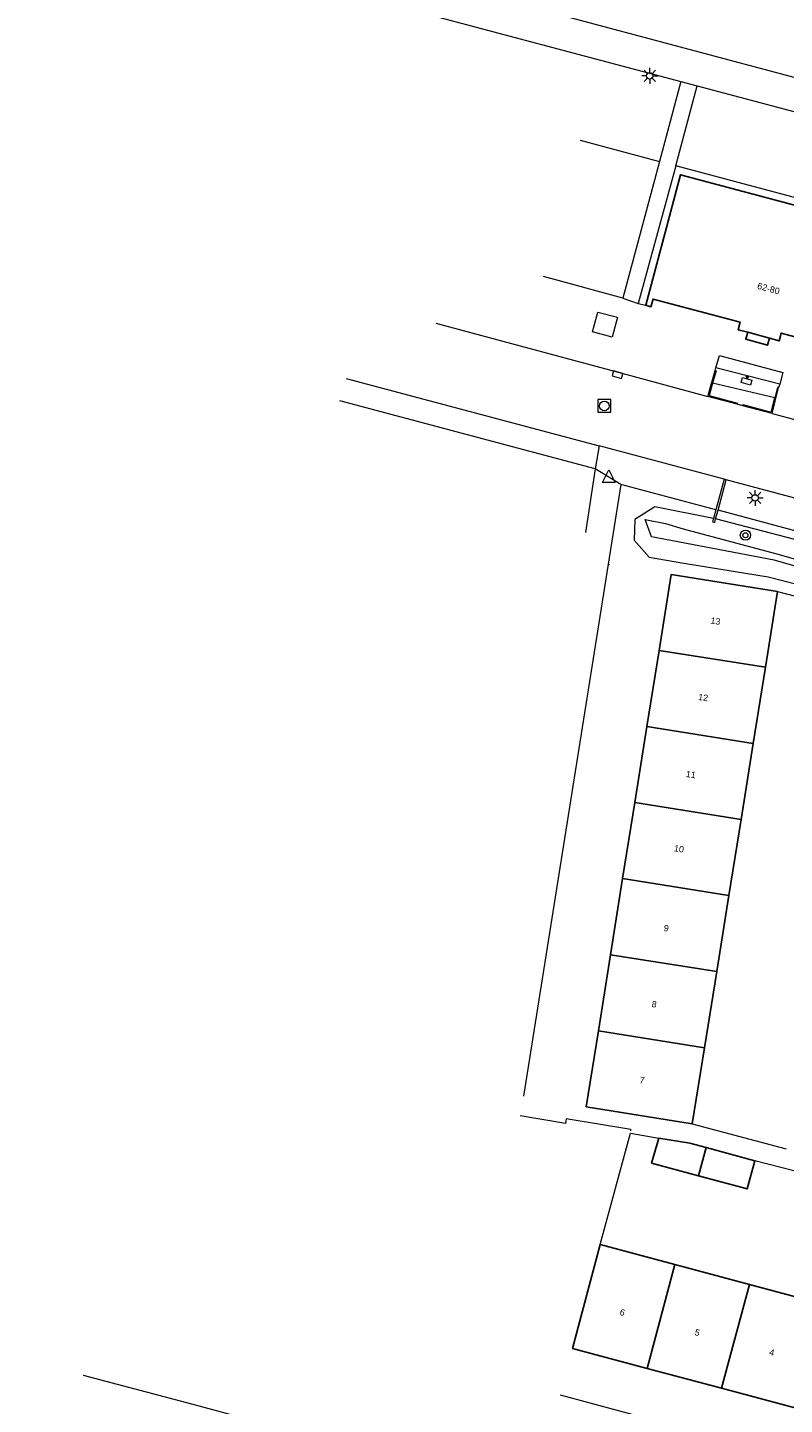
# Model space of a CAD drawing. Extents: x 131101 to 132041, y 397511 to 398853.
# Tile 55 of 80: x 131172 to 131231, y 398492 to 398600. Entities that reach past the tile are written whole.
import ezdxf
from ezdxf.enums import TextEntityAlignment as Align

# ---------------------------------------------------------------- set-up
doc = ezdxf.new("R2010")
doc.units = 0
doc.linetypes.add('DGN Style 1', pattern=[30.960434, 0.051515, -30.90892])
doc.linetypes.add('DGN Style 2', pattern=[51.514866, 30.90892, -20.605946])
for name, color, linetype, lineweight in [('gg-afsc-erfafscheiding', 250, 'Continuous', 9), ('gg-afsc-muur', 250, 'Continuous', 9), ('gg-bbg-bijgebouw', 10, 'Continuous', 25), ('gg-bbg-gedigitaliseerde bebouwing', 10, 'Continuous', 25), ('gg-bbg-gedigitaliseerde bijgebouw', 10, 'Continuous', 25), ('gg-bbg-hoofdgebouw', 10, 'Continuous', 25), ('gg-bbg-toegangstrap', 10, 'Continuous', 25), ('gg-bbg-tussenscheiding', 10, 'Continuous', 25), ('gg-knt-BGT kruinlijn', 250, 'Continuous', 9), ('gg-knt-bovenkant onderkant talud', 250, 'Continuous', 9), ('gg-knt-verharding', 250, 'Continuous', 9), ('gg-knt-verharding nz', 250, 'DGN Style 2', 9), ('gg-kwrk-afval apart plaats', 250, 'Continuous', 9), ('gt-grn-afwateringsgoot', 250, 'Continuous', 9), ('gt-grn-groengrens', 250, 'Continuous', 9), ('gt-grn-vlakafsluiter', 250, 'DGN Style 1', 9), ('gt-grn-weggrens', 250, 'Continuous', 9), ('gt-symb-boom', 250, 'Continuous', 9), ('gt-symb-kolk', 250, 'Continuous', 9), ('gt-symb-kolk center center', 250, 'Continuous', 9), ('gt-symb-lichtmast', 250, 'Continuous', 9), ('gt-symb-rioolschacht', 250, 'Continuous', 9), ('gt-symb-talud symbool', 250, 'Continuous', 9), ('gt-symb-waterafsluiter', 250, 'Continuous', 9), ('X-AL-huisnummers', 2, 'Continuous', 25)]:
    doc.layers.add(name, color=color, linetype=linetype, lineweight=lineweight)
doc.styles.add('CS Annotative', font='arial.ttf')

# ---------------------------------------------------------------- blocks, each defined once
blk = doc.blocks.new('gt0-LMAST')
at = {"layer": 'gt-symb-lichtmast'}
for p, q in [((-0.18, 0.17), (-0.45, 0.44)), ((-0.01, 0.25), (-0.01, 0.62)), ((0.17, 0.17), (0.44, 0.44)), ((-0.26, 0), (-0.63, 0)), ((-0.18, -0.18), (-0.45, -0.45)), ((-0.01, -0.25), (-0.01, -0.63)), ((0.44, -0.45), (0.17, -0.18)), ((0.24, 0), (0.62, 0))]:
    blk.add_line(p, q, dxfattribs=at)
blk.add_circle((-0.01, 0), 0.25, dxfattribs=at)
blk = doc.blocks.new('gt0-KOLKCC')
at = {"layer": 'gt-symb-kolk center center', "flags": 128}
blk.add_lwpolyline([(-0.38, 0.2), (0.38, 0.2), (0.38, -0.2), (-0.38, -0.2), (-0.38, 0.2)], close=True, dxfattribs=at)
blk = doc.blocks.new('gt0-TALUD')
at = {"layer": 'gt-symb-talud symbool'}
for p, q in [((0, -1), (0, 0)), ((1, -1), (1, 0)), ((-1, -1), (-1, 0)), ((-0.5, -2), (-0.5, 0)), ((0.5, -2), (0.5, 0))]:
    blk.add_line(p, q, dxfattribs=at)
blk = doc.blocks.new('gt0-RS')
at = {"layer": 'gt-symb-rioolschacht', "flags": 128}
blk.add_lwpolyline([(-0.5, -0.5), (0.5, -0.5), (0.5, 0.5), (-0.5, 0.5), (-0.5, -0.5)], close=True, dxfattribs=at)
at = {"layer": 'gt-symb-rioolschacht'}
blk.add_circle((0, 0), 0.375, dxfattribs=at)
blk = doc.blocks.new('gt0-KOLK')
at = {"layer": 'gt-symb-kolk', "flags": 128}
blk.add_lwpolyline([(0, 0), (0.38, 0), (0.38, 0.4), (-0.38, 0.4), (-0.38, 0), (0, 0)], dxfattribs=at)
blk = doc.blocks.new('gt0-BOOM')
at = {"layer": 'gt-symb-boom'}
for radius in [0.4, 0.2]:
    blk.add_circle((0, 0), radius, dxfattribs=at)
blk = doc.blocks.new('gt0-WAFSL')
at = {"layer": 'gt-symb-waterafsluiter'}
for p, q in [((-0.5, -0.33), (0, 0.67)), ((0, 0.67), (0.5, -0.33)), ((0.5, -0.33), (-0.5, -0.33))]:
    blk.add_line(p, q, dxfattribs=at)

msp = doc.modelspace()

# ---------------------------------------------------------------- linework, layer by layer
at = {"layer": 'gg-afsc-erfafscheiding'}
for p, q in [((131224.07, 398513.72), (131231.44, 398511.75)), ((131233.05, 398509.77), (131228.97, 398510.82))]:
    msp.add_line(p, q, dxfattribs=at)
at = {"layer": 'gg-afsc-muur'}
for p, q in [((131230.77, 398555.51), (131246.48, 398551.36)), ((131216.85, 398504.23), (131219.21, 398512.98)), ((131219.21, 398512.98), (131221.44, 398512.6))]:
    msp.add_line(p, q, dxfattribs=at)
at = {"layer": 'gg-bbg-bijgebouw'}
for p, q in [((131220.87, 398510.62), (131221.44, 398512.6)), ((131225.15, 398511.86), (131228.97, 398510.82))]:
    msp.add_line(p, q, dxfattribs=at)
at = {"layer": 'gg-bbg-bijgebouw', "flags": 128}
msp.add_lwpolyline([(131221.44, 398512.6), (131223.89, 398512.2), (131225.15, 398511.86)], dxfattribs=at)
at = {"layer": 'gg-bbg-gedigitaliseerde bebouwing'}
for p, q in [((131229.82, 398549.55), (131230.77, 398555.51)), ((131228.86, 398543.58), (131229.82, 398549.55)), ((131227.9, 398537.6), (131228.86, 398543.58)), ((131226.95, 398531.63), (131227.9, 398537.6)), ((131225.99, 398525.66), (131226.95, 398531.63)), ((131225.04, 398519.69), (131225.99, 398525.66)), ((131224.07, 398513.72), (131225.04, 398519.69)), ((131216.85, 398504.23), (131222.7, 398502.67)), ((131222.7, 398502.67), (131228.55, 398501.1)), ((131228.55, 398501.1), (131234.39, 398499.54))]:
    msp.add_line(p, q, dxfattribs=at)
at = {"layer": 'gg-bbg-gedigitaliseerde bijgebouw'}
msp.add_line((131220.87, 398510.62), (131224.56, 398509.63), dxfattribs=at)
at = {"layer": 'gg-bbg-gedigitaliseerde bijgebouw', "flags": 128}
msp.add_lwpolyline([(131224.56, 398509.63), (131228.37, 398508.61), (131228.97, 398510.82)], dxfattribs=at)
at = {"layer": 'gg-bbg-hoofdgebouw'}
for p, q in [((131228.42, 398575.85), (131230.12, 398575.39)), ((131221.47, 398550.88), (131222.42, 398556.85)), ((131222.42, 398556.85), (131230.77, 398555.51)), ((131220.51, 398544.91), (131221.47, 398550.88)), ((131219.56, 398538.94), (131220.51, 398544.91)), ((131218.6, 398532.97), (131219.56, 398538.94)), ((131217.65, 398526.99), (131218.6, 398532.97)), ((131216.7, 398521.02), (131217.65, 398526.99)), ((131215.74, 398515.05), (131216.7, 398521.02)), ((131215.74, 398515.05), (131224.07, 398513.72)), ((131214.67, 398496.07), (131216.85, 398504.23)), ((131220.52, 398494.51), (131214.67, 398496.07)), ((131226.37, 398492.95), (131220.52, 398494.51)), ((131232.22, 398491.39), (131226.37, 398492.95))]:
    msp.add_line(p, q, dxfattribs=at)
at = {"layer": 'gg-bbg-hoofdgebouw', "flags": 128}
for points in [[(131240.66, 398583.55), (131223.15, 398588.22), (131220.42, 398577.97)], [(131220.42, 398577.97), (131220.82, 398577.86), (131221, 398578.46), (131227.82, 398576.65), (131227.66, 398576.05), (131228.42, 398575.85)], [(131230.12, 398575.39), (131230.9, 398575.18), (131231.06, 398575.79), (131238.08, 398573.91)]]:
    msp.add_lwpolyline(points, dxfattribs=at)
at = {"layer": 'gg-bbg-toegangstrap', "flags": 128}
msp.add_lwpolyline([(131230.12, 398575.39), (131229.98, 398574.84), (131228.27, 398575.32), (131228.42, 398575.85)], dxfattribs=at)
at = {"layer": 'gg-bbg-tussenscheiding'}
for p, q in [((131221.47, 398550.88), (131229.82, 398549.55)), ((131220.51, 398544.91), (131228.86, 398543.58)), ((131219.56, 398538.94), (131227.9, 398537.6)), ((131218.6, 398532.97), (131226.95, 398531.63)), ((131217.65, 398526.99), (131225.99, 398525.66)), ((131216.7, 398521.02), (131225.04, 398519.69)), ((131224.56, 398509.63), (131225.15, 398511.86)), ((131220.52, 398494.51), (131222.7, 398502.67)), ((131226.37, 398492.95), (131228.55, 398501.1))]:
    msp.add_line(p, q, dxfattribs=at)
at = {"layer": 'gg-knt-BGT kruinlijn'}
msp.add_line((131230.93, 398571.79), (131225.92, 398573.05), dxfattribs=at)
at = {"layer": 'gg-knt-BGT kruinlijn', "flags": 128}
for points in [[(131225.73, 398561.23), (131221.14, 398562.15), (131219.55, 398561.16), (131219.5, 398559.54), (131220.68, 398558.19), (131223.42, 398557.72), (131230.04, 398556.65), (131262.78, 398548.26), (131263.77, 398548.5), (131263.95, 398549.47), (131263.21, 398550), (131261.48, 398550.59), (131260.11, 398552.05)], [(131242.35, 398556.78), (131239.84, 398556.48), (131239.03, 398556.66), (131232.13, 398559.59), (131225.9, 398561.2)]]:
    msp.add_lwpolyline(points, dxfattribs=at)
at = {"layer": 'gg-knt-bovenkant onderkant talud'}
msp.add_line((131230.56, 398570.7), (131225.67, 398571.86), dxfattribs=at)
at = {"layer": 'gg-knt-bovenkant onderkant talud', "flags": 128}
msp.add_lwpolyline([(131221.98, 398560.85), (131223.36, 398560.41), (131230.61, 398558.49), (131238.34, 398556.3), (131239.93, 398556.01), (131244.56, 398554.87), (131259.66, 398550.86), (131259.45, 398550.27), (131244.34, 398554.01), (131230.49, 398557.96), (131220.86, 398559.79), (131220.38, 398561.15), (131221.98, 398560.85)], dxfattribs=at)
at = {"layer": 'gg-knt-verharding'}
for p, q in [((131178.98, 398607.3), (131223.18, 398595.54)), ((131223.18, 398595.54), (131221.49, 398589.26)), ((131223.18, 398595.54), (131224.45, 398595.21)), ((131222.78, 398588.93), (131224.45, 398595.21)), ((131221.49, 398589.26), (131218.61, 398578.52)), ((131218.61, 398578.52), (131212.38, 398580.22)), ((131225.3, 398570.82), (131225.86, 398572.85)), ((131225.86, 398572.85), (131225.92, 398573.05)), ((131196.91, 398572.23), (131216.76, 398566.93)), ((131230.93, 398571.79), (131230.85, 398571.51)), ((131227.59, 398570.21), (131225.3, 398570.82)), ((131230.33, 398569.47), (131230.85, 398571.51)), ((131216.46, 398565.13), (131196.41, 398570.48)), ((131227.59, 398570.21), (131227.61, 398570.29)), ((131228.03, 398570.09), (131227.59, 398570.21)), ((131228.05, 398570.17), (131228.03, 398570.09)), ((131230.33, 398569.47), (131228.03, 398570.09)), ((131230.33, 398569.47), (131242.67, 398566.19)), ((131216.76, 398566.93), (131216.46, 398565.13)), ((131226.57, 398564.31), (131216.76, 398566.93)), ((131216.46, 398565.13), (131215.68, 398560.13)), ((131243.18, 398559.86), (131226.74, 398564.26)), ((131218.46, 398563.9), (131217.48, 398557.64)), ((131225.92, 398561.91), (131218.46, 398563.9)), ((131242.53, 398557.46), (131226.09, 398561.88)), ((131217.48, 398557.64), (131210.83, 398515.88)), ((131213.7, 398492.43), (131248.8, 398483.03))]:
    msp.add_line(p, q, dxfattribs=at)
at = {"layer": 'gg-knt-verharding', "flags": 128}
for points in [[(131171.89, 398611.95), (131239.99, 398593.75), (131241.7, 398600.2)], [(131224.45, 398595.21), (131260.52, 398585.61), (131263.8, 398584.71)], [(131275.75, 398569.61), (131275.17, 398569.76), (131276.47, 398574.58), (131222.78, 398588.93)], [(131203.95, 398576.56), (131218.25, 398572.72), (131225.3, 398570.82)], [(131225.92, 398573.05), (131226.2, 398574.04), (131231.17, 398572.69), (131230.93, 398571.79)], [(131225.86, 398572.85), (131225.94, 398572.83), (131225.67, 398571.86)], [(131225.67, 398571.86), (131225.4, 398570.88), (131227.61, 398570.29)], [(131228.05, 398570.17), (131230.27, 398569.57), (131230.56, 398570.7)], [(131230.85, 398571.51), (131230.77, 398571.53), (131230.56, 398570.7)], [(131219.24, 398513.26), (131214.17, 398514.1), (131214.13, 398513.74), (131210.56, 398514.34)], [(131176.26, 398493.98), (131184.75, 398491.73), (131206.47, 398485.87), (131224.34, 398481.12), (131242.57, 398476.23)]]:
    msp.add_lwpolyline(points, dxfattribs=at)
at = {"layer": 'gg-knt-verharding nz'}
for p, q in [((131222.78, 398588.93), (131219.83, 398578.1)), ((131219.83, 398578.1), (131220.42, 398577.97))]:
    msp.add_line(p, q, dxfattribs=at)
at = {"layer": 'gg-kwrk-afval apart plaats', "flags": 128}
msp.add_lwpolyline([(131216.66, 398577.44), (131218.2, 398577.03), (131217.79, 398575.46), (131216.23, 398575.9), (131216.66, 398577.44)], dxfattribs=at)
at = {"layer": 'gt-grn-afwateringsgoot'}
for p, q in [((131226.57, 398564.31), (131225.92, 398561.91)), ((131226.09, 398561.88), (131226.74, 398564.26)), ((131226.74, 398564.26), (131226.57, 398564.31)), ((131225.92, 398561.91), (131225.73, 398561.23)), ((131225.9, 398561.2), (131226.09, 398561.88))]:
    msp.add_line(p, q, dxfattribs=at)
at = {"layer": 'gt-grn-afwateringsgoot', "flags": 128}
msp.add_lwpolyline([(131225.73, 398561.23), (131225.65, 398560.97), (131225.83, 398560.92), (131225.9, 398561.2)], dxfattribs=at)
at = {"layer": 'gt-grn-groengrens'}
msp.add_line((131215.26, 398590.94), (131221.49, 398589.26), dxfattribs=at)
at = {"layer": 'gt-grn-vlakafsluiter'}
for p, q in [((131217.48, 398557.64), (131222.42, 398556.85)), ((131219.24, 398513.26), (131219.21, 398512.98))]:
    msp.add_line(p, q, dxfattribs=at)
at = {"layer": 'gt-grn-weggrens'}
for p, q in [((131218.61, 398578.52), (131219.83, 398578.1)), ((131218.46, 398563.9), (131216.46, 398565.13))]:
    msp.add_line(p, q, dxfattribs=at)

# ---------------------------------------------------------------- block references
at = {"layer": 'gt-symb-boom'}
msp.add_blockref('gt0-BOOM', (131228.24, 398559.92), dxfattribs=at)
at = {"layer": 'gt-symb-kolk', "rotation": 164.9791678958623}
msp.add_blockref('gt0-KOLK', (131218.25, 398572.72), dxfattribs=at)
at = {"layer": 'gt-symb-kolk center center', "rotation": 344.5955430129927}
msp.add_blockref('gt0-KOLKCC', (131228.33, 398572), dxfattribs=at)
at = {"layer": 'gt-symb-lichtmast'}
for p in [(131220.74, 398595.98), (131229.01, 398562.85)]:
    msp.add_blockref('gt0-LMAST', p, dxfattribs=at)
at = {"layer": 'gt-symb-rioolschacht'}
msp.add_blockref('gt0-RS', (131217.17, 398570.07), dxfattribs=at)
at = {"layer": 'gt-symb-talud symbool', "xscale": 0.1001698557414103, "yscale": 0.1001698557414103, "zscale": 0.1001698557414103, "rotation": 345.5475717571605}
msp.add_blockref('gt0-TALUD', (131228.42, 398572.42), dxfattribs=at)
at = {"layer": 'gt-symb-waterafsluiter'}
msp.add_blockref('gt0-WAFSL', (131217.53, 398564.39), dxfattribs=at)

# ---------------------------------------------------------------- texts
at = {"layer": 'X-AL-huisnummers', "style": 'CS Annotative'}
for s, rotation, p in [('62-80', 345, (131229.99, 398579.05)), ('13', 350.9, (131225.85, 398552.94)), ('12', 350.9, (131224.89, 398546.94)), ('11', 350.9, (131223.92, 398540.89)), ('10', 350.9, (131222.99, 398535.06)), ('9', 350.9, (131221.99, 398528.83)), ('8', 350.9, (131221.04, 398522.86)), ('7', 350.9, (131220.09, 398516.89)), ('6', 345, (131218.52, 398498.67)), ('5', 345, (131224.4, 398497.09)), ('4', 345, (131230.25, 398495.53))]:
    msp.add_text(s, height=0.5, rotation=rotation, dxfattribs=at).set_placement(p, align=Align.CENTER)

doc.saveas('drawing.dxf')
